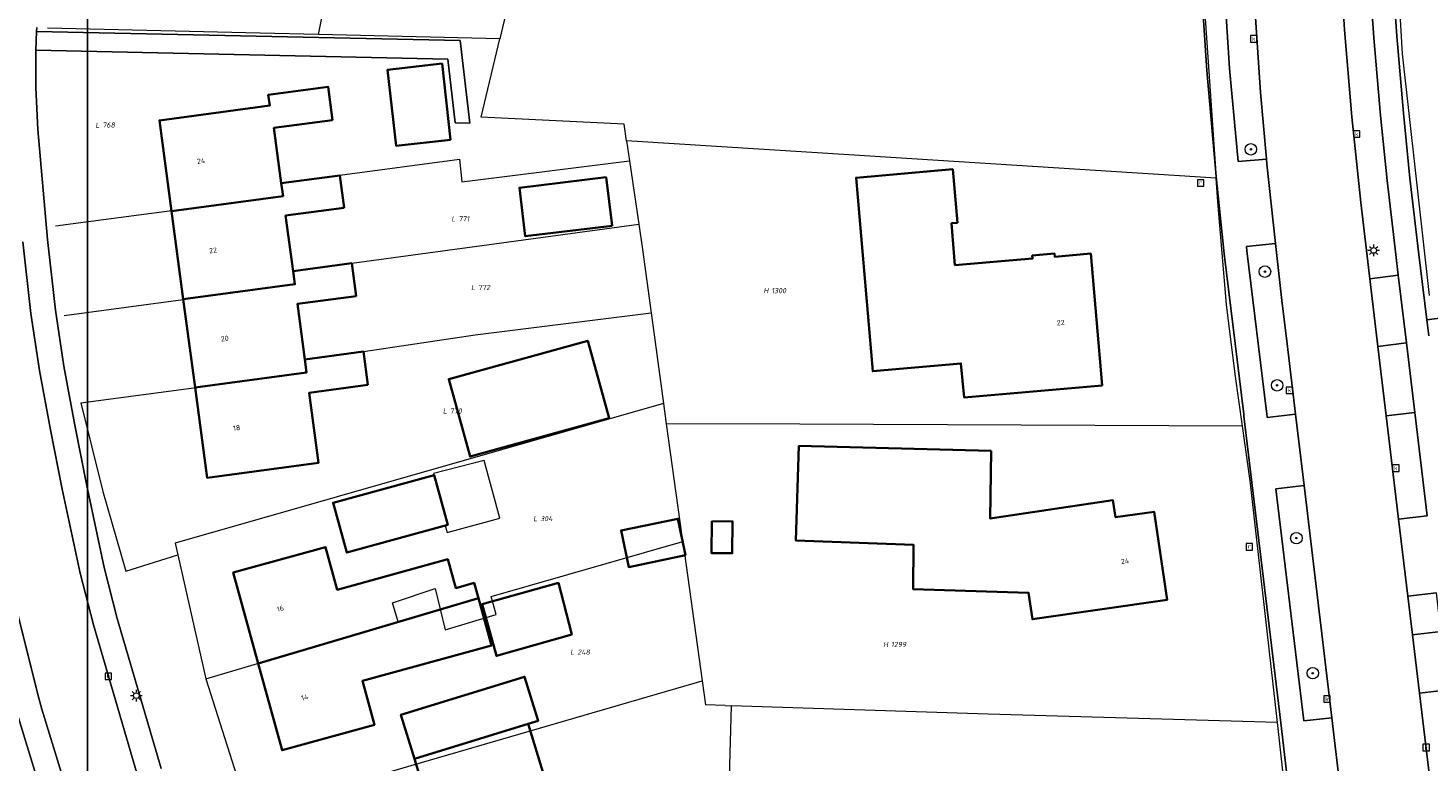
# Model space of a CAD drawing. Header units: metres. Extents: x 250001 to 257773, y 598992 to 609118.
# Tile 29 of 256: x 251301 to 251399, y 601075 to 601126. Entities that reach past the tile are written whole.
import ezdxf
from ezdxf.enums import TextEntityAlignment as Align
from ezdxf.lldxf.tags import DXFTag

# ---------------------------------------------------------------- set-up
doc = ezdxf.new("R2010")
doc.units = ezdxf.units.M
for name, color, linetype, lineweight in [('B-WE-GR-BOOM-S', 252, 'Continuous', 25), ('B-WE-GR-GROENVOORZIENING-GV', 252, 'Continuous', 18), ('B-WE-KG-GRENS_PERCEEL-G', 150, 'KG-PERCEEL', 18), ('B-WE-KG-GRENS_PERCEEL-S', 150, 'Continuous', 25), ('B-WE-KL-ET_LS_OV_LICHTMAST-S', 252, 'Continuous', 25), ('B-WE-OG-BEBOUWING-GV', 1, 'Continuous', 35), ('B-WE-OG-BEBOUWING-T18', 7, 'Continuous', 18), ('B-WE-OG-BEBOUWING_LUIFEL-GV', 1, 'Continuous', 18), ('B-WE-OG-TERREIN_ERF-GV', 7, 'Continuous', 18), ('B-WE-RI-GWA_KOLK-S', 252, 'Continuous', 25), ('B-WE-RI-GWA_RIOOLPUT-S', 252, 'Continuous', 25), ('B-WE-VH-VERHARDING_GESLOTEN-GV', 252, 'Continuous', 18), ('B-WE-VH-VERHARDING_OPEN-GV', 252, 'Continuous', 18), ('N-WE-OG-GBKN-G', 7, 'Continuous', 25), ('X-XX-AL-REFERENTIE-G', 7, 'Continuous', 18)]:
    doc.layers.add(name, color=color, linetype=linetype, lineweight=lineweight)
doc.styles.add('NLCS-ISO', font='NLCS-ISO.ttf')
doc.styles.add('NLCS-ISO-ANNOTATIEF-T18', font='NLCS-ISO.ttf', dxfattribs={"height": 1.8})
doc.styles.get("Standard").update_dxf_attribs({"font": 'NLCS-ISO.ttf'})
tags = doc.linetypes.add('KG-PERCEEL', pattern='A,5.5,-2,["P",Standard,S=1.8,R=0,X=-0.5,Y=-0.9],-2,5.5,-2,[5,NLCS.SHX,S=0.75,R=0,X=0,Y=0],-2', length=19).pattern_tags.tags
tags[6] = DXFTag(74, 10)

# ---------------------------------------------------------------- blocks, each defined once
blk = doc.blocks.new('SKG-PERCEELNUMMER-SO')
at = {"style": 'NLCS-ISO', "oblique": 10, "flags": 1}
blk.add_attdef('GEMEENTECODE', text='', height=1.8, dxfattribs=at).set_placement((0, 2.55), align=Align.MIDDLE_CENTER)
at = {"style": 'NLCS-ISO', "oblique": 10}
blk.add_attdef('SECTIE', text='', height=1.8, dxfattribs=at).set_placement((-0.5, 0), align=Align.MIDDLE_RIGHT)
blk.add_attdef('PERCEELNUMMER', text='', height=1.8, dxfattribs=at).set_placement((0.5, 0), align=Align.MIDDLE_LEFT)
blk = doc.blocks.new('BS2021-132-Xref-KAD-20210617')
at = {"layer": 'B-WE-KG-GRENS_PERCEEL-G', "flags": 128}
for points in [[(251382.205, 601146.492), (251382.486, 601137.703), (251384.005, 601115.792)], [(251321.491, 601125.781), (251323.913, 601137.736), (251320.385, 601138.573)], [(251396.265, 601136.051), (251396.943, 601124.428), (251398.831, 601107.619)], [(251335.107, 601129.628), (251334.12, 601125.485)], [(251321.491, 601125.781), (251317.446, 601125.876), (251302.621, 601126.224)], [(251334.12, 601125.485), (251321.491, 601125.781)], [(251342.773, 601119.549), (251332.817, 601120.015), (251334.12, 601125.485)], [(251342.946, 601118.385), (251342.773, 601119.549)], [(251384.005, 601115.792), (251358.794, 601117.384), (251342.946, 601118.385)], [(251342.946, 601118.385), (251343.152, 601116.996)], [(251303.199, 601112.457), (251319.025, 601114.564), (251318.91, 601115.43), (251322.99, 601115.98), (251331.305, 601117.101), (251331.482, 601115.521), (251343.152, 601116.996)], [(251343.152, 601116.996), (251343.805, 601112.578)], [(251385.819, 601098.527), (251385.309, 601102.152), (251384.722, 601106.994), (251384.12, 601114.14), (251384.005, 601115.792)], [(251303.787, 601106.234), (251319.853, 601108.374), (251319.73, 601109.31), (251323.81, 601109.86), (251343.805, 601112.578)], [(251343.805, 601112.578), (251344.067, 601110.813), (251344.663, 601106.42)], [(251304.942, 601100.148), (251320.674, 601102.244), (251320.55, 601103.17), (251324.63, 601103.72), (251332.416, 601104.872), (251344.663, 601106.42)], [(251344.663, 601106.42), (251345.521, 601100.097)], [(251304.942, 601100.148), (251306.494, 601093.975), (251308.088, 601088.438), (251311.708, 601089.587)], [(251345.521, 601100.097), (251311.529, 601090.387), (251311.708, 601089.587)], [(251345.521, 601100.097), (251345.711, 601098.699)], [(251345.711, 601098.699), (251346.802, 601090.88), (251346.853, 601090.513)], [(251385.819, 601098.527), (251355.001, 601098.659), (251345.711, 601098.699)], [(251388.258, 601077.92), (251386.354, 601094.73), (251385.819, 601098.527)], [(251313.644, 601080.939), (251327.041, 601084.905), (251326.662, 601086.23), (251329.63, 601087.227), (251330.328, 601084.36), (251333.87, 601085.418), (251333.511, 601086.683), (251346.853, 601090.513)], [(251346.853, 601090.513), (251348.207, 601080.808)], [(251311.708, 601089.587), (251313.644, 601080.939)], [(251313.644, 601080.939), (251316.63, 601071.638)], [(251316.63, 601071.638), (251348.207, 601080.808)], [(251348.207, 601080.808), (251348.44, 601079.142)], [(251349.81, 601079.097), (251348.44, 601079.142)], [(251349.81, 601079.097), (251350.222, 601079.083)], [(251350.222, 601079.083), (251350.026, 601071.616)], [(251388.258, 601077.92), (251368.125, 601078.5), (251350.222, 601079.083)], [(251390.123, 601060.098), (251389.981, 601062.354), (251388.258, 601077.92)]]:
    blk.add_lwpolyline(points, dxfattribs=at)
at = {"layer": 'N-WE-OG-GBKN-G'}
blk.add_lwpolyline([(251305.421, 608118.318), (256711.718, 608118.318), (256711.718, 599991.994), (251305.421, 599991.994)], close=True, dxfattribs=at)
at = {"layer": 'B-WE-KG-GRENS_PERCEEL-S', "xscale": 0.2, "yscale": 0.2, "zscale": 0.2}
for p, values in [((251306.357, 601119.482), {'PERCEELNUMMER': '768', 'SECTIE': 'L'}), ((251331.143, 601112.959), {'PERCEELNUMMER': '771', 'SECTIE': 'L'}), ((251332.51, 601108.174), {'PERCEELNUMMER': '772', 'SECTIE': 'L'}), ((251352.926, 601107.957), {'PERCEELNUMMER': '1300', 'SECTIE': 'H'}), ((251330.545, 601099.585), {'PERCEELNUMMER': '770', 'SECTIE': 'L'}), ((251336.841, 601092.099), {'PERCEELNUMMER': '304', 'SECTIE': 'L'}), ((251361.257, 601083.341), {'PERCEELNUMMER': '1299', 'SECTIE': 'H'}), ((251339.418, 601082.806), {'PERCEELNUMMER': '248', 'SECTIE': 'L'})]:
    blk.add_blockref('SKG-PERCEELNUMMER-SO', p, dxfattribs=at).add_auto_attribs(values)
blk = doc.blocks.new('SKL-ET_OV_LICHTMAST-SO')
at = {"color": 0, "linetype": 'ByBlock', "lineweight": 18}
for points in [[(-1.25, 0), (-2, 0)], [(-1.41, 1.41), (-0.88, 0.88)], [(0, 2), (0, 1.25)], [(0.88, 0.88), (1.41, 1.41)], [(2, 0), (1.25, 0)], [(-1.41, -1.41), (-0.88, -0.88)], [(0, -1.25), (0, -2)], [(0.88, -0.88), (1.41, -1.41)]]:
    blk.add_lwpolyline(points, dxfattribs=at)
blk.add_circle((0, 0), 1, dxfattribs=at)
blk = doc.blocks.new('SRI-KOLK-SO')
at = {"color": 0, "linetype": 'ByBlock', "lineweight": 18}
blk.add_lwpolyline([(-1.125, -1.125), (1.125, -1.125), (1.125, 1.125), (-1.125, 1.125)], close=True, dxfattribs=at)
at = {"color": 0, "linetype": 'ByBlock', "lineweight": 18, "style": 'NLCS-ISO'}
blk.add_text('k', height=1.5, dxfattribs=at).set_placement((0, 0), align=Align.MIDDLE_CENTER)
blk = doc.blocks.new('SRI-PUT_INSPECTIEPUT_RIOOLPUT-SO')
at = {"color": 0, "linetype": 'ByBlock', "lineweight": 18}
blk.add_lwpolyline([(-1.12, -1.12), (1.12, -1.12), (1.12, 1.12), (-1.12, 1.12)], close=True, dxfattribs=at)
at = {"color": 0, "linetype": 'ByBlock', "lineweight": 18, "style": 'NLCS-ISO'}
blk.add_text('r', height=1.5, dxfattribs=at).set_placement((0, 0.28), align=Align.MIDDLE_CENTER)
blk = doc.blocks.new('SGR-BOOM_01-SO')
at = {"linetype": 'ByBlock', "lineweight": 18}
h = blk.add_hatch(color=0, dxfattribs=at)
h.dxf.hatch_style = 1
edge = h.paths.add_edge_path()
edge.add_arc((0, 0), 0.25, 0, 360)
at = {"color": 0, "linetype": 'ByBlock', "lineweight": 18}
for radius in [2, 0.25]:
    blk.add_circle((0, 0), radius, dxfattribs=at)
blk = doc.blocks.new('BS2021-132-Xref-BGT-GRIJS-20210617-aangepast')
at = {"layer": 'B-WE-GR-GROENVOORZIENING-GV', "flags": 128}
for points in [[(251384.44, 601131.079), (251384.93, 601123.419), (251385.519, 601116.939), (251387.498, 601117.114), (251387.09, 601121.739), (251386.71, 601127.309)], [(251401.331, 601106.276), (251398.67, 601105.933), (251398.808, 601104.811)]]:
    blk.add_lwpolyline(points, dxfattribs=at)
for points in [[(251394.97, 601125.54), (251394.748, 601128.844), (251392.76, 601128.711), (251392.94, 601126.109), (251393.44, 601120.05), (251394.059, 601114.099), (251394.688, 601108.786), (251396.677, 601109.03), (251396.5, 601110.469), (251395.89, 601115.619), (251395.44, 601120.15)], [(251388.57, 601107.269), (251388.131, 601111.247), (251386.1, 601111.025), (251386.13, 601110.719), (251387.51, 601099.549), (251387.519, 601099.41), (251387.552, 601099.134), (251389.513, 601099.371), (251388.94, 601104.259)], [(251397.256, 601104.315), (251396.677, 601109.03), (251394.688, 601108.786), (251395.248, 601104.067)], [(251398.686, 601092.292), (251397.825, 601099.484), (251395.829, 601099.248), (251396.698, 601092.055)], [(251392.057, 601078.245), (251390.113, 601094.397), (251388.152, 601094.16), (251390.096, 601078.017)], [(251399.645, 601084.249), (251399.325, 601086.93), (251397.345, 601086.694), (251397.669, 601084.014)], [(251401.273, 601070.65), (251400.13, 601080.178), (251398.161, 601079.944), (251399.239, 601070.91), (251399.291, 601070.409)]]:
    blk.add_lwpolyline(points, close=True, dxfattribs=at)
at = {"layer": 'B-WE-OG-BEBOUWING-GV', "flags": 128}
for points in [[(251330.69, 601118.46), (251330.097, 601123.753), (251326.306, 601123.328), (251326.899, 601118.035)], [(251322.479, 601119.819), (251322.169, 601122.14), (251318, 601121.579), (251318.1, 601120.829), (251310.429, 601119.8), (251311.268, 601113.496), (251319.029, 601114.534), (251318.91, 601115.43), (251318.399, 601119.28)], [(251323.29, 601113.729), (251322.989, 601115.979), (251318.91, 601115.43), (251319.029, 601114.534), (251311.268, 601113.496), (251312.085, 601107.359), (251319.853, 601108.399), (251319.73, 601109.31), (251319.209, 601113.18)], [(251341.933, 601112.464), (251341.526, 601115.845), (251335.483, 601115.118), (251335.89, 601111.737)], [(251365.98, 601112.67), (251365.66, 601116.4), (251358.929, 601115.81), (251360.089, 601102.349), (251366.23, 601102.89), (251366.44, 601100.53), (251376.059, 601101.369), (251375.26, 601110.53), (251372.76, 601110.319), (251372.75, 601110.53), (251371.19, 601110.4), (251371.209, 601110.189), (251365.809, 601109.739), (251365.57, 601112.64)], [(251324.119, 601107.579), (251323.809, 601109.859), (251319.73, 601109.31), (251319.853, 601108.399), (251312.085, 601107.359), (251312.902, 601101.224), (251320.671, 601102.263), (251320.549, 601103.17), (251320.029, 601107.03)], [(251341.727, 601099.08), (251340.243, 601104.47), (251330.569, 601101.807), (251332.053, 601096.417)], [(251324.94, 601101.41), (251324.63, 601103.719), (251320.549, 601103.17), (251320.671, 601102.263), (251312.902, 601101.224), (251313.739, 601094.939), (251321.51, 601095.979), (251320.859, 601100.859)], [(251368.32, 601096.819), (251354.95, 601097.16), (251354.725, 601090.582), (251362.92, 601090.275), (251362.904, 601087.185), (251370.94, 601086.944), (251371.206, 601085.092), (251380.579, 601086.439), (251379.67, 601092.579), (251376.997, 601092.194), (251376.809, 601093.369), (251368.269, 601092.099)], [(251330.493, 601091.658), (251329.542, 601095.126), (251322.518, 601093.199), (251323.469, 601089.731)], [(251347.05, 601089.547), (251346.522, 601092.093), (251342.569, 601091.273), (251343.097, 601088.727)], [(251348.88, 601091.926), (251348.853, 601089.7), (251350.305, 601089.687), (251350.332, 601091.897)], [(251322.807, 601087.153), (251321.994, 601090.109), (251315.559, 601088.339), (251317.297, 601082.02), (251332.627, 601086.559), (251332.335, 601087.62), (251331.051, 601087.267), (251330.5, 601089.27)], [(251339.141, 601084.028), (251338.202, 601087.626), (251332.901, 601086.146), (251333.888, 601082.549)], [(251333.532, 601083.272), (251332.627, 601086.559), (251317.297, 601082.02), (251318.959, 601075.979), (251325.394, 601077.75), (251324.554, 601080.802)], [(251336.785, 601078.032), (251335.847, 601081.091), (251327.242, 601078.451), (251328.181, 601075.392), (251336.098, 601077.821)], [(251337.193, 601074.251), (251336.098, 601077.821), (251328.181, 601075.392), (251329.276, 601071.822)]]:
    blk.add_lwpolyline(points, close=True, dxfattribs=at)
at = {"layer": 'B-WE-OG-BEBOUWING_LUIFEL-GV', "flags": 128}
blk.add_lwpolyline([(251329.509, 601095.241), (251329.542, 601095.126), (251330.493, 601091.658), (251330.329, 601091.613), (251330.46, 601091.133), (251334.112, 601092.119), (251333.037, 601096.151)], close=True, dxfattribs=at)
at = {"layer": 'B-WE-OG-TERREIN_ERF-GV', "flags": 128}
for points in [[(251399.78, 601195.99), (251398.73, 601188.08), (251397.89, 601181.09), (251397.18, 601173.54), (251396.617, 601166.768), (251396.268, 601160.662), (251396.203, 601158.336), (251396.059, 601153.18), (251395.94, 601140.677), (251396.039, 601135.599), (251396.277, 601129.967), (251396.565, 601125.662), (251397.033, 601120.298), (251397.48, 601115.793), (251398.088, 601110.661), (251398.67, 601105.933), (251401.331, 601106.276)], [(251304.546, 601065.411), (251300.362, 601079.082)], [(251301.884, 601126.264), (251301.873, 601125.979), (251331.36, 601125.353), (251332.028, 601119.618), (251331.021, 601119.622), (251330.503, 601124.071), (251301.819, 601124.681), (251301.809, 601124.269), (251301.823, 601122.091), (251301.969, 601119.163), (251302.627, 601111.526), (251303.186, 601106.602), (251303.77, 601102.693), (251304.526, 601098.588), (251305.348, 601094.494), (251306.577, 601088.69), (251307.487, 601085.154), (251310.538, 601074.704)], [(251389.27, 601071.284), (251388.501, 601077.891), (251385.931, 601099.218), (251385.922, 601099.353), (251384.542, 601110.523), (251384.006, 601115.905), (251383.336, 601123.275), (251382.841, 601131.006)]]:
    blk.add_lwpolyline(points, dxfattribs=at)
for points in [[(251330.69, 601118.46), (251326.899, 601118.035), (251326.306, 601123.328), (251330.097, 601123.753)], [(251324.94, 601101.41), (251320.859, 601100.859), (251321.51, 601095.979), (251313.739, 601094.939), (251312.902, 601101.224), (251312.085, 601107.359), (251311.268, 601113.496), (251310.429, 601119.8), (251318.1, 601120.829), (251318, 601121.579), (251322.169, 601122.14), (251322.479, 601119.819), (251318.399, 601119.28), (251318.91, 601115.43), (251322.989, 601115.979), (251323.29, 601113.729), (251319.209, 601113.18), (251319.73, 601109.31), (251323.809, 601109.859), (251324.119, 601107.579), (251320.029, 601107.03), (251320.549, 601103.17), (251324.63, 601103.719)], [(251335.89, 601111.737), (251335.483, 601115.118), (251341.526, 601115.845), (251341.933, 601112.464)], [(251358.929, 601115.81), (251365.66, 601116.4), (251365.98, 601112.67), (251365.57, 601112.64), (251365.809, 601109.739), (251371.209, 601110.189), (251371.19, 601110.4), (251372.75, 601110.53), (251372.76, 601110.319), (251375.26, 601110.53), (251376.059, 601101.369), (251366.44, 601100.53), (251366.23, 601102.89), (251360.089, 601102.349)], [(251332.053, 601096.417), (251330.569, 601101.807), (251340.243, 601104.47), (251341.727, 601099.08)], [(251354.95, 601097.16), (251368.32, 601096.819), (251368.269, 601092.099), (251376.809, 601093.369), (251376.997, 601092.194), (251379.67, 601092.579), (251380.579, 601086.439), (251371.206, 601085.092), (251370.94, 601086.944), (251362.904, 601087.185), (251362.92, 601090.275), (251354.725, 601090.582)], [(251330.493, 601091.658), (251323.469, 601089.731), (251322.518, 601093.199), (251329.542, 601095.126)], [(251343.097, 601088.727), (251342.569, 601091.273), (251346.522, 601092.093), (251347.05, 601089.547)], [(251348.853, 601089.7), (251348.88, 601091.926), (251350.332, 601091.897), (251350.305, 601089.687)], [(251333.532, 601083.272), (251324.554, 601080.802), (251325.394, 601077.75), (251318.959, 601075.979), (251317.297, 601082.02), (251315.559, 601088.339), (251321.994, 601090.109), (251322.807, 601087.153), (251330.5, 601089.27), (251331.051, 601087.267), (251332.335, 601087.62), (251332.627, 601086.559)], [(251333.888, 601082.549), (251332.901, 601086.146), (251338.202, 601087.626), (251339.141, 601084.028)], [(251337.193, 601074.251), (251329.276, 601071.822), (251328.181, 601075.392), (251327.242, 601078.451), (251335.847, 601081.091), (251336.785, 601078.032), (251336.098, 601077.821)]]:
    blk.add_lwpolyline(points, close=True, dxfattribs=at)
at = {"layer": 'B-WE-VH-VERHARDING_GESLOTEN-GV', "flags": 128}
for points in [[(251386.71, 601127.309), (251387.09, 601121.739), (251387.498, 601117.114), (251387.53, 601116.749), (251388.131, 601111.247), (251388.57, 601107.269), (251388.94, 601104.259), (251389.513, 601099.371), (251390.113, 601094.397), (251392.057, 601078.245), (251392.578, 601073.714)], [(251399.239, 601070.91), (251398.161, 601079.944), (251397.669, 601084.014), (251397.345, 601086.694), (251396.698, 601092.055), (251395.829, 601099.248), (251395.248, 601104.067), (251394.688, 601108.786), (251394.059, 601114.099), (251393.44, 601120.05), (251392.94, 601126.109), (251392.76, 601128.711)], [(251299.025, 601091.507), (251301.949, 601079.864), (251302.245, 601078.841), (251306.2, 601065.919)], [(251308.889, 601074.214), (251305.828, 601084.699), (251304.902, 601088.297), (251303.663, 601094.147), (251302.837, 601098.263), (251302.073, 601102.41), (251301.48, 601106.378), (251300.915, 601111.356)]]:
    blk.add_lwpolyline(points, dxfattribs=at)
at = {"layer": 'B-WE-VH-VERHARDING_OPEN-GV', "flags": 128}
for points in [[(251394.748, 601128.844), (251394.97, 601125.54), (251395.44, 601120.15), (251395.89, 601115.619), (251396.5, 601110.469), (251396.677, 601109.03), (251397.256, 601104.315), (251397.825, 601099.484), (251398.686, 601092.292), (251396.698, 601092.055), (251397.345, 601086.694), (251399.325, 601086.93)], [(251399.645, 601084.249), (251397.669, 601084.014), (251398.161, 601079.944), (251400.13, 601080.178)], [(251398.808, 601104.811), (251398.67, 601105.933), (251398.088, 601110.661), (251397.48, 601115.793), (251397.033, 601120.298), (251396.565, 601125.662), (251396.277, 601129.967), (251396.039, 601135.599), (251395.94, 601140.677), (251396.059, 601153.18), (251396.203, 601158.336), (251396.268, 601160.662), (251396.617, 601166.768), (251397.18, 601173.54), (251397.89, 601181.09), (251398.73, 601188.08), (251399.78, 601195.99)], [(251300.362, 601079.082), (251304.546, 601065.411)], [(251306.2, 601065.919), (251302.245, 601078.841), (251301.949, 601079.864), (251299.025, 601091.507)], [(251300.915, 601111.356), (251301.48, 601106.378), (251302.073, 601102.41), (251302.837, 601098.263), (251303.663, 601094.147), (251304.902, 601088.297), (251305.828, 601084.699), (251308.889, 601074.214)], [(251310.538, 601074.704), (251307.487, 601085.154), (251306.577, 601088.69), (251305.348, 601094.494), (251304.526, 601098.588), (251303.77, 601102.693), (251303.186, 601106.602), (251302.627, 601111.526), (251301.969, 601119.163), (251301.823, 601122.091), (251301.809, 601124.269), (251301.819, 601124.681), (251301.873, 601125.979), (251301.884, 601126.264)], [(251382.841, 601131.006), (251383.336, 601123.275), (251384.006, 601115.905), (251384.542, 601110.523), (251385.922, 601099.353), (251385.931, 601099.218), (251388.501, 601077.891), (251389.27, 601071.284)], [(251392.578, 601073.714), (251392.057, 601078.245), (251390.096, 601078.017), (251388.152, 601094.16), (251390.113, 601094.397), (251389.513, 601099.371), (251387.552, 601099.134), (251387.519, 601099.41), (251387.51, 601099.549), (251386.13, 601110.719), (251386.1, 601111.025), (251388.131, 601111.247), (251387.53, 601116.749), (251387.498, 601117.114), (251385.519, 601116.939), (251384.93, 601123.419), (251384.44, 601131.079)]]:
    blk.add_lwpolyline(points, dxfattribs=at)
for points in [[(251331.36, 601125.353), (251301.873, 601125.979), (251301.819, 601124.681), (251330.503, 601124.071), (251331.021, 601119.622), (251332.028, 601119.618)], [(251397.825, 601099.484), (251397.256, 601104.315), (251395.248, 601104.067), (251395.829, 601099.248)]]:
    blk.add_lwpolyline(points, close=True, dxfattribs=at)
at = {"layer": 'N-WE-OG-GBKN-G'}
blk.add_lwpolyline([(251305.421, 608118.318), (256711.718, 608118.318), (256711.718, 599991.994), (251305.421, 599991.994)], close=True, dxfattribs=at)
at = {"layer": 'B-WE-GR-BOOM-S', "xscale": 0.2, "yscale": 0.2, "zscale": 0.2}
for p in [(251386.41, 601117.79), (251387.39, 601109.28), (251388.24, 601101.37), (251389.58, 601090.74), (251390.72, 601081.34)]:
    blk.add_blockref('SGR-BOOM_01-SO', p, dxfattribs=at)
at = {"layer": 'B-WE-KL-ET_LS_OV_LICHTMAST-S', "xscale": 0.2, "yscale": 0.2, "zscale": 0.2}
for p in [(251394.96, 601110.757), (251308.815, 601079.779)]:
    blk.add_blockref('SKL-ET_OV_LICHTMAST-SO', p, dxfattribs=at)
at = {"layer": 'B-WE-RI-GWA_KOLK-S', "xscale": 0.2, "yscale": 0.2, "zscale": 0.2}
for p in [(251386.61, 601125.48), (251393.78, 601118.85), (251389.1, 601101.02), (251396.5, 601095.61), (251306.869, 601081.129), (251391.71, 601079.55), (251398.611, 601076.171)]:
    blk.add_blockref('SRI-KOLK-SO', p, dxfattribs=at)
at = {"layer": 'B-WE-RI-GWA_RIOOLPUT-S', "xscale": 0.2, "yscale": 0.2, "zscale": 0.2}
for p in [(251382.91, 601115.44), (251386.31, 601090.13)]:
    blk.add_blockref('SRI-PUT_INSPECTIEPUT_RIOOLPUT-SO', p, dxfattribs=at)
at = {"layer": 'B-WE-OG-BEBOUWING-T18', "style": 'NLCS-ISO-ANNOTATIEF-T18'}
for s, rotation, p in [('24', 7.6, (251313.327, 601116.978)), ('22', 7.6, (251314.155, 601110.757)), ('22', 5, (251373.169, 601105.732)), ('20', 7.6, (251314.972, 601104.622)), ('18', 7.6, (251315.799, 601098.412)), ('24', 8.4, (251377.651, 601089.143)), ('16', 15.4, (251318.838, 601085.842)), ('14', 15.4, (251320.538, 601079.663))]:
    blk.add_text(s, height=0.36, rotation=rotation, dxfattribs=at).set_placement(p, align=Align.MIDDLE)

msp = doc.modelspace()

# ---------------------------------------------------------------- block references
at = {"layer": 'X-XX-AL-REFERENTIE-G'}
for name in ['BS2021-132-Xref-BGT-GRIJS-20210617-aangepast', 'BS2021-132-Xref-KAD-20210617']:
    msp.add_blockref(name, (0, 0), dxfattribs=at)

doc.saveas('drawing.dxf')
